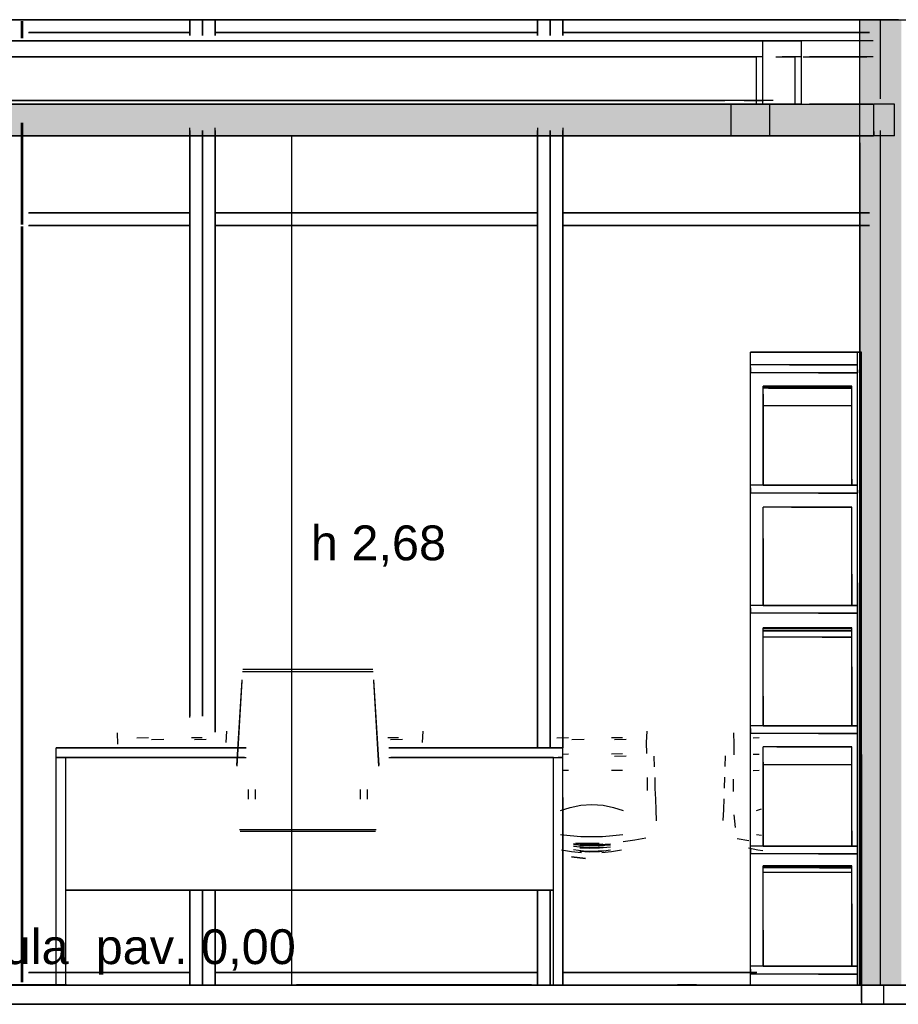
# Model space of a CAD drawing. Header units: millimetres. Extents: x -8253 to 34045, y -61360 to 6071.
# Tile 58 of 67: x 2851 to 5626, y -10060 to -6950. Entities that reach past the tile are written whole.
import ezdxf
from ezdxf.enums import TextEntityAlignment as Align

# ---------------------------------------------------------------- set-up
doc = ezdxf.new("R2010")
doc.units = ezdxf.units.MM
for name, color, linetype in [('S-QUOTE', 40, 'Continuous'), ('S-TAGLIO-ARR', 9, 'Continuous'), ('S-TAGLIO-CS', 9, 'Continuous'), ('S-TAGLIO-MURO', 7, 'Continuous'), ('S-TAGLIO-PAV', 33, 'Continuous'), ('S-TESTI', 7, 'Continuous'), ('S-VISTA', 8, 'Continuous'), ('S-VISTA-ARREDI', 9, 'Continuous')]:
    doc.layers.add(name, color=color, linetype=linetype)
doc.styles.add('VISIO', font='arial.ttf')

msp = doc.modelspace()

# ---------------------------------------------------------------- hatches: boundary and pattern name
at = {"layer": 'S-TAGLIO-CS'}
msp.add_hatch(color=9, dxfattribs=at).paths.add_polyline_path([(5548, -7316), (5272, -7316), (2886, -7316), (916, -7316), (682, -7316), (444, -7316), (420, -7316), (420, -7220), (420, -7216), (444, -7216), (682, -7216), (1968, -7216), (2226, -7216), (5272, -7216), (5548, -7216), (5548, -7304), (5548, -7316)])
at = {"layer": 'S-TAGLIO-MURO'}
msp.add_hatch(color=7, dxfattribs=at).paths.add_polyline_path([(5522, -10000), (5504, -10000), (5504, -7338), (5504, -6950), (5522, -6950), (5636, -6950), (5636, -9604), (5636, -10000), (5522, -10000)])
at = {"layer": 'S-TAGLIO-PAV'}
for points in [[(3724, -10000), (2540, -10000), (2524, -10000), (2524, -9998), (3000, -9998), (3724, -9998), (3724, -10000)], [(4926, -10000), (3726, -10000), (3726, -9998), (4468, -9998), (4926, -9998), (4926, -10000)], [(5510, -10000), (5140, -10000), (5042, -10000), (5008, -10000), (4928, -10000), (4928, -9998), (4988, -9998), (5510, -9998), (5510, -10000)]]:
    msp.add_hatch(color=33, dxfattribs=at).paths.add_polyline_path(points)

# ---------------------------------------------------------------- linework, layer by layer
at = {"layer": 'S-QUOTE'}
msp.add_line((3710.9, -9998), (3710.9, -7317), dxfattribs=at)
at = {"layer": 'S-TAGLIO-ARR'}
for p, q in [((5502.4, -8000), (5498, -8000)), ((5498, -8729.2), (5498, -8000)), ((5502.4, -8000), (5510, -8000)), ((5510, -9270.8), (5510, -8000)), ((5283.2, -8040), (5160, -8040)), ((5160, -8049.1), (5160, -8040)), ((5160, -8049.1), (5160, -8065)), ((5283.2, -8040), (5498, -8040)), ((5498, -8055.9), (5498, -8040)), ((5374.8, -8065), (5160, -8065)), ((5374.8, -8065), (5498, -8065)), ((5498, -8055.9), (5498, -8065)), ((5216.9, -8114), (5200, -8114)), ((5200, -8132.5), (5200, -8114)), ((5216.9, -8114), (5480, -8114)), ((5480, -8401.5), (5480, -8114)), ((5200, -8132.5), (5200, -8420)), ((5283.2, -8420), (5160, -8420)), ((5160, -8429.1), (5160, -8420)), ((5463.1, -8420), (5200, -8420)), ((5283.2, -8420), (5498, -8420)), ((5463.1, -8420), (5480, -8420)), ((5480, -8401.5), (5480, -8420)), ((5498, -8435.9), (5498, -8420)), ((5160, -8429.1), (5160, -8445)), ((5374.8, -8445), (5160, -8445)), ((5374.8, -8445), (5498, -8445)), ((5498, -8435.9), (5498, -8445)), ((5289, -8490), (5200, -8490)), ((5200, -8588.6), (5200, -8490)), ((5289, -8490), (5480, -8490)), ((5480, -8701.4), (5480, -8490)), ((5200, -8588.6), (5200, -8800)), ((5480, -8701.4), (5480, -8800)), ((5498, -8729.2), (5498, -10000)), ((5283.2, -8800), (5160, -8800)), ((5160, -8809.1), (5160, -8800)), ((5391, -8800), (5200, -8800)), ((5283.2, -8800), (5498, -8800)), ((5391, -8800), (5480, -8800)), ((5498, -8815.9), (5498, -8800)), ((5160, -8809.1), (5160, -8825)), ((5374.8, -8825), (5160, -8825)), ((5374.8, -8825), (5498, -8825)), ((5498, -8815.9), (5498, -8825)), ((5386.4, -8900), (5200, -8900)), ((5200, -9086.4), (5200, -8900)), ((5386.4, -8900), (5480, -8900)), ((5480, -8993.6), (5480, -8900)), ((5480, -8993.6), (5480, -9180)), ((5200, -9086.4), (5200, -9180)), ((5283.2, -9180), (5160, -9180)), ((5160, -9189.1), (5160, -9180)), ((5160, -9189.1), (5160, -9205)), ((5374.8, -9205), (5160, -9205)), ((5293.6, -9180), (5200, -9180)), ((5283.2, -9180), (5498, -9180)), ((5293.6, -9180), (5480, -9180)), ((5374.8, -9205), (5498, -9205)), ((5498, -9195.9), (5498, -9180)), ((5498, -9195.9), (5498, -9205)), ((5243.2, -9247), (5200, -9247)), ((5200, -9295.3), (5200, -9247)), ((5243.2, -9247), (5480, -9247)), ((5480, -9511.7), (5480, -9247)), ((5200, -9295.3), (5200, -9560)), ((5510, -9270.8), (5510, -10000)), ((5480, -9511.7), (5480, -9560)), ((5283.2, -9560), (5160, -9560)), ((5160, -9569.1), (5160, -9560)), ((5160, -9569.1), (5160, -9585)), ((5436.8, -9560), (5200, -9560)), ((5283.2, -9560), (5498, -9560)), ((5436.8, -9560), (5480, -9560)), ((5498, -9575.9), (5498, -9560)), ((5498, -9575.9), (5498, -9585)), ((5374.8, -9585), (5160, -9585)), ((5374.8, -9585), (5498, -9585)), ((5377.3, -9629), (5200, -9629)), ((5200, -9825.9), (5200, -9629)), ((5377.3, -9629), (5480, -9629)), ((5480, -9743.1), (5480, -9629)), ((5480, -9743.1), (5480, -9940)), ((5200, -9825.9), (5200, -9940)), ((5283.2, -9940), (5160, -9940)), ((5160, -9949.1), (5160, -9940)), ((5160, -9949.1), (5160, -9965)), ((5302.7, -9940), (5200, -9940)), ((5283.2, -9940), (5498, -9940)), ((5302.7, -9940), (5480, -9940)), ((5498, -9955.9), (5498, -9940)), ((5374.8, -9965), (5160, -9965)), ((5374.8, -9965), (5498, -9965)), ((5498, -9955.9), (5498, -9965)), ((5505.6, -10000), (5498, -10000)), ((5505.6, -10000), (5510, -10000))]:
    msp.add_line(p, q, dxfattribs=at)
at = {"layer": 'S-TAGLIO-CS'}
for p, q in [((5272.4, -7217), (2225.5, -7217)), ((5272.4, -7217), (5549, -7217)), ((5549, -7303.6), (5549, -7217)), ((5549, -7303.6), (5549, -7317)), ((2885.3, -7317), (916.6, -7317)), ((5272.4, -7317), (2885.3, -7317)), ((5549, -7317), (5272.4, -7317))]:
    msp.add_line(p, q, dxfattribs=at)
at = {"layer": 'S-TAGLIO-MURO'}
for p, q in [((5505, -6950), (5521.9, -6950)), ((5505, -7338.5), (5505, -6950)), ((5521.9, -6950), (5635, -6950)), ((5505, -7338.5), (5505, -10000)), ((5521.9, -10000), (5505, -10000)), ((5521.9, -10000), (5635, -10000))]:
    msp.add_line(p, q, dxfattribs=at)
at = {"layer": 'S-TAGLIO-PAV'}
for p, q in [((2999.4, -9998), (2523, -9998)), ((5007.9, -10000), (2539.8, -10000)), ((2999.4, -9998), (3723, -9998)), ((3723, -9999.2), (3723, -9998)), ((3723, -9999.2), (3723, -10000)), ((3723, -10000), (3724.8, -10000)), ((3724.9, -10000), (3726, -10000)), ((4468.1, -9998), (3726, -9998)), ((3726, -9999.2), (3726, -9998)), ((3726, -9999.2), (3726, -10000)), ((4468.1, -9998), (4926, -9998)), ((4926, -9998.8), (4926, -9998)), ((4926, -9998.8), (4926, -10000)), ((4928.1, -10000), (4926, -10000)), ((4928.1, -10000), (4929, -10000)), ((4988.9, -9998), (4929, -9998)), ((4929, -9998.2), (4929, -10000)), ((4988.9, -9998), (5510, -9998)), ((5041.6, -10000), (5007.9, -10000)), ((5141, -10000), (5041.6, -10000)), ((5141, -10000), (5510, -10000)), ((5510, -9999.8), (5510, -9998)), ((5510, -10052.4), (5510, -10000)), ((4931.2, -10060), (1274.6, -10060)), ((5007.9, -10060), (4931.2, -10060)), ((5041.6, -10060), (5007.9, -10060)), ((5141, -10060), (5041.6, -10060)), ((5510, -10060), (5141, -10060)), ((5510, -10052.4), (5510, -10060))]:
    msp.add_line(p, q, dxfattribs=at)
at = {"layer": 'S-VISTA'}
for p, q in [((2370, -6950), (3389, -6950)), ((3390, -6950), (2371, -6950)), ((2857, -7008.5), (2857, -6955)), ((2857, -7008.5), (2857, -6955)), ((2857, -7008.5), (2857, -6955)), ((2857, -7008.5), (2857, -6955)), ((2861, -7008.5), (2861, -6955)), ((2861, -7008.5), (2861, -6955)), ((2861, -7008.5), (2861, -6955)), ((2861, -7008.5), (2861, -6955)), ((3389, -6950), (3429, -6950)), ((3389, -7000), (3389, -6950)), ((3389, -6990), (3389, -6950)), ((3430, -6950), (3390, -6950)), ((3390, -7000), (3390, -6950)), ((3390, -6990), (3390, -6950)), ((3429, -7000), (3429, -6950)), ((3429, -6950), (3469, -6950)), ((3429, -7000), (3429, -6950)), ((3430, -7000), (3430, -6950)), ((3470, -6950), (3430, -6950)), ((3430, -7000), (3430, -6950)), ((3469, -7000), (3469, -6950)), ((3469, -6950), (4487, -6950)), ((3469, -6990), (3469, -6950)), ((3470, -7000), (3470, -6950)), ((4488, -6950), (3470, -6950)), ((3470, -6990), (3470, -6950)), ((4487, -6950), (4527, -6950)), ((4487, -7000), (4487, -6950)), ((4487, -6990), (4487, -6950)), ((4528, -6950), (4488, -6950)), ((4488, -7000), (4488, -6950)), ((4488, -6990), (4488, -6950)), ((4527, -7000), (4527, -6950)), ((4527, -6950), (4567, -6950)), ((4527, -7000), (4527, -6950)), ((4528, -7000), (4528, -6950)), ((4568, -6950), (4528, -6950)), ((4528, -7000), (4528, -6950)), ((4567, -7000), (4567, -6950)), ((4567, -6950), (5586, -6950)), ((4567, -6990), (4567, -6950)), ((4568, -7000), (4568, -6950)), ((5587, -6950), (4568, -6950)), ((4568, -6990), (4568, -6950)), ((5505, -6950), (5570, -6950)), ((5505, -10000), (5505, -6950)), ((5570, -6950), (6255, -6950)), ((5570, -7200), (5570, -6950)), ((5586, -6950), (5626, -6950)), ((5627, -6950), (5587, -6950)), ((2879.5, -6990), (3389, -6990)), ((3389, -6990), (2880, -6990)), ((2880, -6990), (3389, -6990)), ((3390, -6990), (2880.5, -6990)), ((3469, -6990), (4487, -6990)), ((4488, -6990), (3469, -6990)), ((3469, -6990), (4488, -6990)), ((4488, -6990), (3470, -6990)), ((4567, -6990), (5535, -6990)), ((5536, -6990), (4568, -6990)), ((5535.1, -6990), (4568, -6990)), ((4568, -6990), (5535.1, -6990)), ((5199, -7017), (1115, -7017)), ((1921, -7017), (3249, -7017)), ((5547.3, -7017), (2885.7, -7017)), ((2892.5, -7017), (5321, -7017)), ((3257, -7017), (2899.5, -7017)), ((5321, -7017), (5199, -7017)), ((5199, -7067), (5199, -7017)), ((5321, -7067), (5321, -7017)), ((5321, -7067), (5321, -7017)), ((5199, -7067), (1115, -7067)), ((5199, -7067), (1115, -7067)), ((1135, -7067), (5179, -7067)), ((5179, -7217), (5179, -7067)), ((5199, -7217), (5199, -7067)), ((5240, -7067), (5301, -7067)), ((5321, -7067), (5260, -7067)), ((5321, -7067), (5260, -7067)), ((5301, -7217), (5301, -7067)), ((5301, -7217), (5301, -7067)), ((5321, -7217), (5321, -7067)), ((5321, -7217), (5321, -7067)), ((5326.4, -7067), (5527.3, -7067)), ((5547.3, -7067), (5346.4, -7067)), ((5547.3, -7067), (5346.4, -7067)), ((5109, -7205), (1205, -7205)), ((1235, -7205), (5079, -7205)), ((5231, -7205), (5109, -7205)), ((5140, -7205), (5201, -7205)), ((5199, -7217), (1115, -7217)), ((1135, -7217), (5179, -7217)), ((5109, -7217), (1205, -7217)), ((1215, -7217), (5099, -7217)), ((1235, -7217), (5079, -7217)), ((5099, -7317), (5099, -7217)), ((5231, -7217), (5109, -7217)), ((5140, -7217), (5201, -7217)), ((5160, -7217), (5221, -7217)), ((5179, -7217), (5301, -7217)), ((5321, -7217), (5199, -7217)), ((5221, -7317), (5221, -7217)), ((5221, -7317), (5221, -7217)), ((5301, -7217), (5250.8, -7217)), ((5267.6, -7217), (5519.7, -7217)), ((5270.4, -7217), (5321, -7217)), ((5326.4, -7217), (5527.3, -7217)), ((5547.3, -7217), (5346.4, -7217)), ((5518.9, -7217), (5366.8, -7217)), ((5614, -7217), (5549, -7217)), ((5549, -7317), (5549, -7217)), ((5614, -7317), (5614, -7217)), ((2857, -7597), (2857, -7276)), ((2857, -7597), (2857, -7276)), ((2857, -7597), (2857, -7276)), ((2857, -7597), (2857, -7276)), ((2861, -7597), (2861, -7276)), ((2861, -7597), (2861, -7276)), ((2861, -7597), (2861, -7276)), ((2861, -7597), (2861, -7276)), ((3389, -9154.6), (3389, -7292)), ((3389, -9154.6), (3389, -7292)), ((3389, -9150), (3389, -7300)), ((3390, -9150), (3390, -7300)), ((3429, -9150), (3429, -7300)), ((3429, -9150), (3429, -7300)), ((3430, -9150), (3430, -7300)), ((3430, -9150), (3430, -7300)), ((3469, -9154.6), (3469, -7292)), ((3469, -9154.6), (3469, -7292)), ((3469, -9200), (3469, -7300)), ((3470, -9200), (3470, -7300)), ((4487, -9250), (4487, -7300)), ((4488, -9204.9), (4488, -7292)), ((4488, -9204.9), (4488, -7292)), ((4488, -9250), (4488, -7300)), ((4527, -9250), (4527, -7300)), ((4527, -9250), (4527, -7300)), ((4528, -9250), (4528, -7300)), ((4528, -9250), (4528, -7300)), ((4567, -9250), (4567, -7300)), ((4568, -9204.9), (4568, -7292)), ((4568, -9204.9), (4568, -7292)), ((4568, -9250), (4568, -7300)), ((5570, -10000), (5570, -7300)), ((1215, -7317), (5099, -7317)), ((3349, -7317), (1821, -7317)), ((2273, -7317), (2901, -7317)), ((2905, -7317), (2852.7, -7317)), ((5221, -7317), (2868.5, -7317)), ((2934, -7317), (2875.8, -7317)), ((5518.9, -7317), (2882.1, -7317)), ((2887.7, -7317), (5547.8, -7317)), ((2897.3, -7317), (5519.7, -7317)), ((2898.6, -7317), (3357, -7317)), ((3205, -7317), (2934, -7317)), ((5099, -7317), (5221, -7317)), ((5614, -7317), (5549, -7317)), ((2879.5, -7560), (3389, -7560)), ((3390, -7560), (2880.5, -7560)), ((3389, -7600), (3389, -7560)), ((3390, -7600), (3390, -7560)), ((3469, -7560), (4487, -7560)), ((3469, -7600), (3469, -7560)), ((4488, -7560), (3470, -7560)), ((3470, -7600), (3470, -7560)), ((4487, -7600), (4487, -7560)), ((4488, -7600), (4488, -7560)), ((4567, -7560), (5535, -7560)), ((4567, -7600), (4567, -7560)), ((5536, -7560), (4568, -7560)), ((4568, -7600), (4568, -7560)), ((2857, -9990), (2857, -7603)), ((2857, -9990), (2857, -7603)), ((2857, -9990), (2857, -7603)), ((2857, -9990), (2857, -7603)), ((2861, -9990), (2861, -7603)), ((2861, -9990), (2861, -7603)), ((2861, -9990), (2861, -7603)), ((2861, -9990), (2861, -7603)), ((2879.5, -7600), (3389, -7600)), ((3390, -7600), (2880.5, -7600)), ((3469, -7600), (4487, -7600)), ((4488, -7600), (3470, -7600)), ((4567, -7600), (5535, -7600)), ((5536, -7600), (4568, -7600)), ((4568, -9506.9), (4568, -9406.3)), ((4568, -9506.9), (4568, -9406.3)), ((4567, -10000), (4567, -9450)), ((4568, -10000), (4568, -9450)), ((4568, -9960), (4568, -9607.6)), ((4568, -9960), (4568, -9607.6)), ((3389, -10000), (3389, -9700)), ((3390, -10000), (3390, -9700)), ((3429, -10000), (3429, -9700)), ((3429, -10000), (3429, -9700)), ((3430, -10000), (3430, -9700)), ((3430, -10000), (3430, -9700)), ((3469, -10000), (3469, -9700)), ((3470, -10000), (3470, -9700)), ((4487, -10000), (4487, -9700)), ((4488, -10000), (4488, -9700)), ((4527, -10000), (4527, -9700)), ((4527, -10000), (4527, -9700)), ((4528, -10000), (4528, -9700)), ((4528, -10000), (4528, -9700)), ((3389, -9960), (3389, -9708.3)), ((3389, -9960), (3389, -9708.3)), ((3469, -9960), (3469, -9708.3)), ((3469, -9960), (3469, -9708.3)), ((4488, -9960), (4488, -9708.3)), ((4488, -9960), (4488, -9708.3)), ((2879.5, -9960), (3389, -9960)), ((3389, -9960), (2880, -9960)), ((2880, -9960), (3389, -9960)), ((3390, -9960), (2880.5, -9960)), ((3389, -10000), (3389, -9960)), ((3390, -10000), (3390, -9960)), ((3469, -9960), (4487, -9960)), ((3469, -10000), (3469, -9960)), ((4488, -9960), (3469, -9960)), ((3469, -9960), (4488, -9960)), ((4488, -9960), (3470, -9960)), ((3470, -10000), (3470, -9960)), ((4487, -10000), (4487, -9960)), ((4488, -10000), (4488, -9960)), ((4567, -9960), (5178.4, -9960)), ((4567, -10000), (4567, -9960)), ((5179.4, -9960), (4568, -9960)), ((4568, -10000), (4568, -9960)), ((5178.8, -9960), (4568, -9960)), ((4568, -9960), (5178.8, -9960)), ((2523, -9998), (3723, -9998)), ((2523, -9998), (3723, -9998)), ((2523, -9998), (3723, -9998)), ((2523, -9998), (3723, -9998)), ((2523, -10000), (3723, -10000)), ((2523, -10000), (3723, -10000)), ((2523, -10000), (3723, -10000)), ((2523, -10000), (3723, -10000)), ((2873, -9998), (3723, -9998)), ((2873, -9998), (3723, -9998)), ((2873, -9998), (3723, -9998)), ((2873, -9998), (3723, -9998)), ((2873, -9998), (3723, -9998)), ((2873, -9998), (3723, -9998)), ((2873, -9998), (3723, -9998)), ((2873, -9998), (3723, -9998)), ((2873, -10000), (3723, -10000)), ((2873, -10000), (3723, -10000)), ((2873, -10000), (3723, -10000)), ((2873, -10000), (3723, -10000)), ((2873, -10000), (3723, -10000)), ((2873, -10000), (3723, -10000)), ((2873, -10000), (3723, -10000)), ((2873, -10000), (3723, -10000)), ((2879.5, -10000), (3389, -10000)), ((3390, -10000), (2880.5, -10000)), ((3389, -10000), (3429, -10000)), ((3430, -10000), (3390, -10000)), ((3429, -10000), (3469, -10000)), ((3470, -10000), (3430, -10000)), ((3469, -10000), (4487, -10000)), ((4488, -10000), (3470, -10000)), ((3726, -9998), (4926, -9998)), ((3726, -9998), (4926, -9998)), ((3726, -9998), (4926, -9998)), ((3726, -9998), (4926, -9998)), ((3726, -9998), (4926, -9998)), ((3726, -9998), (4926, -9998)), ((3726, -9998), (4926, -9998)), ((3726, -9998), (4926, -9998)), ((3726, -9998), (4926, -9998)), ((3726, -9998), (4926, -9998)), ((3726, -9998), (4926, -9998)), ((3726, -9998), (4926, -9998)), ((3726, -10000), (4926, -10000)), ((3726, -10000), (4926, -10000)), ((3726, -10000), (4926, -10000)), ((3726, -10000), (4926, -10000)), ((3726, -10000), (4926, -10000)), ((3726, -10000), (4926, -10000)), ((3726, -10000), (4926, -10000)), ((3726, -10000), (4926, -10000)), ((3726, -10000), (4926, -10000)), ((3726, -10000), (4926, -10000)), ((3726, -10000), (4926, -10000)), ((3726, -10000), (4926, -10000)), ((4487, -10000), (4527, -10000)), ((4528, -10000), (4488, -10000)), ((4527, -10000), (4567, -10000)), ((4568, -10000), (4528, -10000)), ((4567, -10000), (5535, -10000)), ((5536, -10000), (4568, -10000)), ((4929, -9998), (5529, -9998)), ((4929, -9998), (5529, -9998)), ((4929, -9998), (5529, -9998)), ((4929, -9998), (5529, -9998)), ((4929, -9998), (5529, -9998)), ((4929, -9998), (5510, -9998)), ((4929, -9998), (5529, -9998)), ((4929, -9998), (5510, -9998)), ((4929, -9998), (5510, -9998)), ((4929, -9998), (5510, -9998)), ((4929, -10000), (5529, -10000)), ((4929, -10000), (5529, -10000)), ((4929, -10000), (5529, -10000)), ((4929, -10000), (5529, -10000)), ((4929, -10000), (5529, -10000)), ((4929, -10000), (5529, -10000)), ((4929, -10000), (5510, -10000)), ((4929, -10000), (5510, -10000)), ((4929, -10000), (5510, -10000)), ((4929, -10000), (5510, -10000)), ((5505, -10000), (5570, -10000)), ((5510, -9998), (5580, -9998)), ((5580, -10000), (5510, -10000)), ((5510, -10000), (5510, -10060)), ((5510, -10000), (5580, -10000)), ((5570, -10000), (6255, -10000)), ((5580, -9998), (6129, -9998)), ((6245, -10000), (5580, -10000)), ((5580, -10000), (5580, -10060)), ((5580, -10000), (6129, -10000)), ((400, -10060), (6245, -10060)), ((5580, -10060), (5510, -10060)), ((6245, -10060), (5580, -10060))]:
    msp.add_line(p, q, dxfattribs=at)
at = {"layer": 'S-VISTA-ARREDI'}
for p, q in [((5510, -8000), (5160, -8000)), ((5160, -8000), (5510, -8000)), ((5160, -10000), (5160, -8000)), ((5160, -10000), (5160, -8000)), ((5498, -10000), (5498, -8000)), ((5510, -10000), (5510, -8000)), ((5510, -10000), (5510, -8000)), ((5510, -10000), (5510, -8000)), ((5498, -8040), (5160, -8040)), ((5498, -8065), (5160, -8065)), ((5480, -8108), (5200, -8108)), ((5200, -8108), (5480, -8108)), ((5200, -8420), (5200, -8108)), ((5200, -8420), (5200, -8108)), ((5480, -8113), (5200, -8113)), ((5200, -8113), (5480, -8113)), ((5200, -8420), (5200, -8113)), ((5200, -8420), (5200, -8113)), ((5480, -8114), (5200, -8114)), ((5200, -8420), (5200, -8114)), ((5480, -8420), (5480, -8108)), ((5480, -8420), (5480, -8108)), ((5480, -8420), (5480, -8113)), ((5480, -8420), (5480, -8113)), ((5480, -8420), (5480, -8114)), ((5200, -8420), (5200, -8126)), ((5200, -8420), (5200, -8126)), ((5200, -8420), (5200, -8143)), ((5200, -8420), (5200, -8143)), ((5480, -8420), (5480, -8126)), ((5480, -8420), (5480, -8126)), ((5480, -8420), (5480, -8143)), ((5480, -8420), (5480, -8143)), ((5200, -8420), (5200, -8155)), ((5200, -8420), (5200, -8155)), ((5200, -8420), (5200, -8161)), ((5200, -8420), (5200, -8161)), ((5200, -8420), (5200, -8167)), ((5200, -8420), (5200, -8167)), ((5200, -8169), (5480, -8169)), ((5200, -8420), (5200, -8169)), ((5200, -8420), (5200, -8169)), ((5480, -8420), (5480, -8155)), ((5480, -8420), (5480, -8155)), ((5480, -8420), (5480, -8161)), ((5480, -8420), (5480, -8161)), ((5480, -8420), (5480, -8167)), ((5480, -8420), (5480, -8167)), ((5480, -8420), (5480, -8169)), ((5480, -8420), (5480, -8169)), ((5498, -8420), (5160, -8420)), ((5480, -8420), (5200, -8420)), ((5480, -8420), (5200, -8420)), ((5200, -8420), (5480, -8420)), ((5480, -8420), (5200, -8420)), ((5200, -8420), (5480, -8420)), ((5480, -8420), (5200, -8420)), ((5200, -8420), (5480, -8420)), ((5480, -8420), (5200, -8420)), ((5200, -8420), (5480, -8420)), ((5480, -8420), (5200, -8420)), ((5200, -8420), (5480, -8420)), ((5480, -8420), (5200, -8420)), ((5200, -8420), (5480, -8420)), ((5480, -8420), (5200, -8420)), ((5200, -8420), (5480, -8420)), ((5480, -8420), (5200, -8420)), ((5200, -8420), (5480, -8420)), ((5375, -8420), (5255, -8420)), ((5255, -8420), (5375, -8420)), ((5375, -8420), (5255, -8420)), ((5255, -8420), (5375, -8420)), ((5255, -8420), (5375, -8420)), ((5498, -8445), (5160, -8445)), ((5480, -8490), (5200, -8490)), ((5200, -8800), (5200, -8490)), ((5480, -8800), (5480, -8490)), ((5200, -8800), (5200, -8502)), ((5200, -8800), (5200, -8502)), ((5200, -8800), (5200, -8506)), ((5200, -8800), (5200, -8506)), ((5480, -8800), (5480, -8502)), ((5480, -8800), (5480, -8502)), ((5480, -8800), (5480, -8506)), ((5480, -8800), (5480, -8506)), ((5200, -8800), (5200, -8535)), ((5200, -8800), (5200, -8535)), ((5200, -8800), (5200, -8539)), ((5200, -8800), (5200, -8539)), ((5480, -8800), (5480, -8535)), ((5480, -8800), (5480, -8535)), ((5480, -8800), (5480, -8539)), ((5480, -8800), (5480, -8539)), ((5200, -8800), (5200, -8568)), ((5200, -8800), (5200, -8568)), ((5200, -8800), (5200, -8570)), ((5200, -8800), (5200, -8570)), ((5480, -8800), (5480, -8568)), ((5480, -8800), (5480, -8568)), ((5480, -8800), (5480, -8570)), ((5480, -8800), (5480, -8570)), ((5498, -8800), (5160, -8800)), ((5480, -8800), (5200, -8800)), ((5480, -8800), (5200, -8800)), ((5200, -8800), (5480, -8800)), ((5480, -8800), (5200, -8800)), ((5200, -8800), (5480, -8800)), ((5480, -8800), (5200, -8800)), ((5200, -8800), (5480, -8800)), ((5480, -8800), (5200, -8800)), ((5200, -8800), (5480, -8800)), ((5480, -8800), (5200, -8800)), ((5200, -8800), (5480, -8800)), ((5480, -8800), (5200, -8800)), ((5200, -8800), (5480, -8800)), ((5375, -8800), (5255, -8800)), ((5255, -8800), (5375, -8800)), ((5375, -8800), (5255, -8800)), ((5255, -8800), (5375, -8800)), ((5498, -8825), (5160, -8825)), ((5480, -8871), (5200, -8871)), ((5200, -8871), (5480, -8871)), ((5200, -9180), (5200, -8871)), ((5200, -9180), (5200, -8871)), ((5480, -8873), (5200, -8873)), ((5200, -8873), (5480, -8873)), ((5200, -9180), (5200, -8873)), ((5200, -9180), (5200, -8873)), ((5480, -8880), (5200, -8880)), ((5200, -8880), (5480, -8880)), ((5200, -9180), (5200, -8880)), ((5200, -9180), (5200, -8880)), ((5480, -9180), (5480, -8871)), ((5480, -9180), (5480, -8871)), ((5480, -9180), (5480, -8873)), ((5480, -9180), (5480, -8873)), ((5480, -9180), (5480, -8880)), ((5480, -9180), (5480, -8880)), ((5200, -9180), (5200, -8895)), ((5200, -9180), (5200, -8895)), ((5200, -9180), (5200, -8897)), ((5200, -9180), (5200, -8897)), ((5480, -8900), (5200, -8900)), ((5200, -9180), (5200, -8900)), ((5200, -9180), (5200, -8900)), ((5200, -9180), (5200, -8900)), ((5200, -9180), (5200, -8906)), ((5200, -9180), (5200, -8906)), ((5200, -9180), (5200, -8915)), ((5200, -9180), (5200, -8915)), ((5480, -9180), (5480, -8895)), ((5480, -9180), (5480, -8895)), ((5480, -9180), (5480, -8897)), ((5480, -9180), (5480, -8897)), ((5480, -9180), (5480, -8900)), ((5480, -9180), (5480, -8900)), ((5480, -9180), (5480, -8900)), ((5480, -9180), (5480, -8906)), ((5480, -9180), (5480, -8906)), ((5480, -9180), (5480, -8915)), ((5480, -9180), (5480, -8915)), ((5200, -9180), (5200, -8939)), ((5200, -9180), (5200, -8939)), ((5200, -9180), (5200, -8950)), ((5200, -9180), (5200, -8950)), ((5200, -9180), (5200, -8950)), ((5200, -9180), (5200, -8950)), ((5480, -9180), (5480, -8939)), ((5480, -9180), (5480, -8939)), ((5480, -9180), (5480, -8950)), ((5480, -9180), (5480, -8950)), ((5480, -9180), (5480, -8950)), ((5480, -9180), (5480, -8950)), ((3555, -9009), (3968, -9009)), ((3556, -9001), (3967, -9001)), ((3537, -9305), (3554, -9035)), ((3553, -9038), (3537, -9308)), ((3969, -9035), (3986, -9305)), ((3986, -9308), (3970, -9038)), ((3159, -9203), (3160, -9238)), ((3159, -9203), (3160, -9238)), ((3159, -9203), (3160, -9238)), ((3159, -9203), (3160, -9238)), ((3159, -9203), (3160, -9238)), ((3504, -9233), (3506, -9197)), ((3504, -9233), (3506, -9197)), ((3504, -9233), (3506, -9197)), ((3504, -9233), (3506, -9197)), ((3504, -9233), (3506, -9197)), ((4124, -9233), (4126, -9197)), ((4125, -9215), (4126, -9197)), ((4125, -9215), (4126, -9197)), ((4125, -9215), (4126, -9197)), ((4125, -9215), (4126, -9197)), ((4486, -9203), (4487, -9238)), ((4486, -9203), (4487, -9238)), ((4486, -9203), (4487, -9238)), ((4486, -9203), (4487, -9238)), ((4486, -9203), (4487, -9238)), ((4831, -9233), (4833, -9197)), ((4831, -9233), (4833, -9197)), ((4831, -9233), (4833, -9197)), ((4831, -9233), (4833, -9197)), ((4831, -9233), (4833, -9197)), ((5106, -9203), (5107, -9238)), ((5106, -9203), (5107, -9238)), ((5106, -9203), (5107, -9238)), ((5106, -9203), (5107, -9238)), ((5106, -9203), (5107, -9238)), ((5498, -9180), (5160, -9180)), ((5498, -9205), (5160, -9205)), ((5480, -9180), (5200, -9180)), ((5480, -9180), (5200, -9180)), ((5200, -9180), (5480, -9180)), ((5480, -9180), (5200, -9180)), ((5200, -9180), (5480, -9180)), ((5480, -9180), (5200, -9180)), ((5200, -9180), (5480, -9180)), ((5480, -9180), (5200, -9180)), ((5200, -9180), (5480, -9180)), ((5480, -9180), (5200, -9180)), ((5200, -9180), (5480, -9180)), ((5480, -9180), (5200, -9180)), ((5200, -9180), (5480, -9180)), ((5480, -9180), (5200, -9180)), ((5200, -9180), (5480, -9180)), ((5480, -9180), (5200, -9180)), ((5200, -9180), (5480, -9180)), ((5480, -9180), (5200, -9180)), ((5200, -9180), (5480, -9180)), ((5480, -9180), (5200, -9180)), ((5200, -9180), (5480, -9180)), ((5480, -9180), (5200, -9180)), ((5200, -9180), (5480, -9180)), ((5375, -9180), (5255, -9180)), ((5255, -9180), (5375, -9180)), ((5255, -9180), (5375, -9180)), ((3221, -9218), (3258, -9217)), ((3307, -9224), (3268, -9225)), ((3394, -9217), (3428, -9217)), ((3440, -9224), (3403, -9225)), ((4014, -9217), (4048, -9217)), ((4060, -9224), (4023, -9225)), ((4548, -9218), (4585, -9217)), ((4548, -9218), (4585, -9217)), ((4548, -9218), (4585, -9217)), ((4548, -9218), (4585, -9217)), ((4548, -9218), (4585, -9217)), ((4634, -9224), (4595, -9225)), ((4721, -9217), (4755, -9217)), ((4767, -9224), (4730, -9225)), ((4832, -9268), (4831, -9233)), ((5168, -9218), (5186.5, -9217.5)), ((2967, -9250), (3567, -9250)), ((3567, -9250), (2967, -9250)), ((2967, -9280), (2967, -9250)), ((2967, -9280), (2967, -9250)), ((4017, -9250), (4567, -9250)), ((4567, -9250), (4017, -9250)), ((4567, -9280), (4567, -9250)), ((4567, -9280), (4567, -9250)), ((5107, -9238), (5107, -9272)), ((5107, -9238), (5107, -9272)), ((5107, -9238), (5107, -9272)), ((5107, -9238), (5107, -9272)), ((5107, -9238), (5107, -9272)), ((5480, -9247), (5200, -9247)), ((5200, -9560), (5200, -9247)), ((5480, -9560), (5480, -9247)), ((2967, -9280), (3567, -9280)), ((2967, -9280), (2997, -9280)), ((2997, -9280), (2967, -9280)), ((2967, -10000), (2967, -9280)), ((2967, -10000), (2967, -9280)), ((2997, -10000), (2997, -9280)), ((2997, -10000), (2997, -9280)), ((2997, -9280), (3561.7, -9280)), ((3561.7, -9280), (2997, -9280)), ((2997, -9700), (2997, -9280)), ((2997, -9700), (2997, -9280)), ((4017, -9280), (4567, -9280)), ((4023.7, -9280), (4537, -9280)), ((4537, -9280), (4023.7, -9280)), ((4537, -9280), (4567, -9280)), ((4537, -10000), (4537, -9280)), ((4537, -9700), (4537, -9280)), ((4537, -9700), (4537, -9280)), ((4567, -9280), (4552, -9280)), ((4566.5, -9269.5), (4585, -9269)), ((4567, -10000), (4567, -9280)), ((4567, -10000), (4567, -9280)), ((4721, -9269), (4755, -9268)), ((4721, -9269), (4755, -9268)), ((4721, -9269), (4755, -9268)), ((4721, -9269), (4755, -9268)), ((4721, -9269), (4755, -9268)), ((4767, -9276), (4730, -9277)), ((4767, -9276), (4730, -9277)), ((4767, -9276), (4730, -9277)), ((4767, -9276), (4730, -9277)), ((4767, -9276), (4730, -9277)), ((4856, -9310), (4855, -9276)), ((4856, -9310), (4855, -9276)), ((4856, -9310), (4855, -9276)), ((4856, -9310), (4855, -9276)), ((4856, -9310), (4855, -9276)), ((5080, -9275), (5079, -9309)), ((5080, -9275), (5079, -9309)), ((5080, -9275), (5079, -9309)), ((5080, -9275), (5079, -9309)), ((5080, -9275), (5079, -9309)), ((5168, -9270), (5186.5, -9269.5)), ((5200, -9560), (5200, -9278)), ((5200, -9560), (5200, -9278)), ((5200, -9560), (5200, -9286)), ((5200, -9560), (5200, -9286)), ((5200, -9560), (5200, -9286)), ((5200, -9560), (5200, -9286)), ((5200, -9560), (5200, -9294)), ((5200, -9560), (5200, -9294)), ((5480, -9560), (5480, -9278)), ((5480, -9560), (5480, -9278)), ((5480, -9560), (5480, -9286)), ((5480, -9560), (5480, -9286)), ((5480, -9560), (5480, -9286)), ((5480, -9560), (5480, -9286)), ((5480, -9560), (5480, -9294)), ((5480, -9560), (5480, -9294)), ((4566.5, -9320.5), (4585, -9320)), ((4721, -9320), (4755, -9320)), ((4721, -9320), (4755, -9320)), ((4721, -9320), (4755, -9320)), ((4721, -9320), (4755, -9320)), ((4721, -9320), (4755, -9320)), ((5168, -9321), (5186.5, -9320.5)), ((5200, -9303), (5480, -9303)), ((5200, -9560), (5200, -9303)), ((5200, -9560), (5200, -9303)), ((5200, -9560), (5200, -9309)), ((5200, -9560), (5200, -9309)), ((5200, -9560), (5200, -9315)), ((5200, -9560), (5200, -9315)), ((5480, -9560), (5480, -9303)), ((5480, -9560), (5480, -9303)), ((5480, -9560), (5480, -9309)), ((5480, -9560), (5480, -9309)), ((5480, -9560), (5480, -9315)), ((5480, -9560), (5480, -9315)), ((4833, -9344), (4833, -9385)), ((4859, -9378), (4858, -9344)), ((4859, -9378), (4858, -9344)), ((4859, -9378), (4858, -9344)), ((4859, -9378), (4858, -9344)), ((4859, -9378), (4858, -9344)), ((5077, -9343), (5076, -9377)), ((5077, -9343), (5076, -9377)), ((5077, -9343), (5076, -9377)), ((5077, -9343), (5076, -9377)), ((5077, -9343), (5076, -9377)), ((5106, -9388), (5106, -9349)), ((5106, -9388), (5106, -9349)), ((5106, -9388), (5106, -9349)), ((5106, -9388), (5106, -9349)), ((5106, -9388), (5106, -9349)), ((3573, -9381), (3573, -9412)), ((3573, -9381), (3573, -9412)), ((3596, -9412), (3596, -9381)), ((3596, -9412), (3596, -9381)), ((3927, -9381), (3927, -9412)), ((3927, -9381), (3927, -9412)), ((3950, -9412), (3950, -9381)), ((3950, -9412), (3950, -9381)), ((4861, -9412), (4859, -9378)), ((4861, -9412), (4859, -9378)), ((4861, -9412), (4859, -9378)), ((4861, -9412), (4859, -9378)), ((4861, -9412), (4859, -9378)), ((4862, -9446), (4861, -9412)), ((4862, -9446), (4861, -9412)), ((4862, -9446), (4861, -9412)), ((4862, -9446), (4861, -9412)), ((4862, -9446), (4861, -9412)), ((5075, -9411), (5074, -9445)), ((5075, -9411), (5074, -9445)), ((5075, -9411), (5074, -9445)), ((5075, -9411), (5074, -9445)), ((5075, -9411), (5074, -9445)), ((4559, -9448), (4590, -9438)), ((4559, -9448), (4590, -9438)), ((4559, -9448), (4590, -9438)), ((4559, -9448), (4590, -9438)), ((4559, -9448), (4590, -9438)), ((4590, -9438), (4624, -9431)), ((4590, -9438), (4624, -9431)), ((4590, -9438), (4624, -9431)), ((4590, -9438), (4624, -9431)), ((4590, -9438), (4624, -9431)), ((4624, -9431), (4658, -9429)), ((4624, -9431), (4658, -9429)), ((4624, -9431), (4658, -9429)), ((4624, -9431), (4658, -9429)), ((4624, -9431), (4658, -9429)), ((4658, -9429), (4694, -9431)), ((4658, -9429), (4694, -9431)), ((4658, -9429), (4694, -9431)), ((4658, -9429), (4694, -9431)), ((4658, -9429), (4694, -9431)), ((4694, -9431), (4727, -9438)), ((4694, -9431), (4727, -9438)), ((4694, -9431), (4727, -9438)), ((4694, -9431), (4727, -9438)), ((4694, -9431), (4727, -9438)), ((4727, -9438), (4757, -9448)), ((4727, -9438), (4757, -9448)), ((4727, -9438), (4757, -9448)), ((4727, -9438), (4757, -9448)), ((4727, -9438), (4757, -9448)), ((4863, -9480), (4862, -9446)), ((4863, -9480), (4862, -9446)), ((4863, -9480), (4862, -9446)), ((4863, -9480), (4862, -9446)), ((4863, -9480), (4862, -9446)), ((5074, -9445), (5072, -9479)), ((5074, -9445), (5072, -9479)), ((5074, -9445), (5072, -9479)), ((5074, -9445), (5072, -9479)), ((5074, -9445), (5072, -9479)), ((5179, -9448), (5194.5, -9443)), ((5107, -9462), (5111, -9502)), ((5107, -9462), (5111, -9502)), ((5107, -9462), (5111, -9502)), ((5107, -9462), (5111, -9502)), ((5107, -9462), (5111, -9502)), ((3546, -9508), (3977, -9508)), ((3548, -9513), (3975, -9513)), ((4590, -9528), (4559, -9525)), ((4590, -9528), (4559, -9525)), ((4590, -9528), (4559, -9525)), ((4590, -9528), (4559, -9525)), ((4590, -9528), (4559, -9525)), ((4624, -9531), (4590, -9528)), ((4624, -9531), (4590, -9528)), ((4624, -9531), (4590, -9528)), ((4624, -9531), (4590, -9528)), ((4624, -9531), (4590, -9528)), ((4658, -9531), (4624, -9531)), ((4658, -9531), (4624, -9531)), ((4658, -9531), (4624, -9531)), ((4658, -9531), (4624, -9531)), ((4658, -9531), (4624, -9531)), ((4692, -9531), (4658, -9531)), ((4692, -9531), (4658, -9531)), ((4692, -9531), (4658, -9531)), ((4692, -9531), (4658, -9531)), ((4692, -9531), (4658, -9531)), ((4725, -9528), (4692, -9531)), ((4725, -9528), (4692, -9531)), ((4725, -9528), (4692, -9531)), ((4725, -9528), (4692, -9531)), ((4725, -9528), (4692, -9531)), ((4756, -9525), (4725, -9528)), ((4756, -9525), (4725, -9528)), ((4756, -9525), (4725, -9528)), ((4756, -9525), (4725, -9528)), ((4756, -9525), (4725, -9528)), ((4794, -9542), (4757, -9547)), ((4794, -9542), (4757, -9547)), ((4794, -9542), (4757, -9547)), ((4794, -9542), (4757, -9547)), ((4794, -9542), (4757, -9547)), ((4829, -9535), (4794, -9542)), ((4829, -9535), (4794, -9542)), ((4829, -9535), (4794, -9542)), ((4829, -9535), (4794, -9542)), ((4829, -9535), (4794, -9542)), ((5154, -9544), (5118, -9537)), ((5154, -9544), (5118, -9537)), ((5154, -9544), (5118, -9537)), ((5154, -9544), (5118, -9537)), ((5154, -9544), (5118, -9537)), ((5194.5, -9526.5), (5179, -9525)), ((4563, -9572), (4594, -9577)), ((4594, -9577), (4626, -9580)), ((4594, -9577), (4626, -9580)), ((4594, -9577), (4626, -9580)), ((4594, -9577), (4626, -9580)), ((4594, -9577), (4626, -9580)), ((4632, -9554), (4601, -9553)), ((4632, -9558), (4601, -9556)), ((4632, -9565), (4601, -9562)), ((4632, -9576), (4601, -9572)), ((4645, -9552), (4608, -9551)), ((4621, -9554), (4652, -9555)), ((4621, -9558), (4652, -9559)), ((4621, -9566), (4652, -9567)), ((4621, -9576), (4652, -9578)), ((4621, -9576), (4652, -9578)), ((4621, -9576), (4652, -9578)), ((4621, -9576), (4652, -9578)), ((4621, -9576), (4652, -9578)), ((4662, -9555), (4632, -9554)), ((4663, -9558), (4632, -9558)), ((4663, -9566), (4632, -9565)), ((4663, -9577), (4632, -9576)), ((4663, -9577), (4632, -9576)), ((4663, -9577), (4632, -9576)), ((4663, -9577), (4632, -9576)), ((4663, -9577), (4632, -9576)), ((4682, -9552), (4645, -9552)), ((4652, -9555), (4683, -9555)), ((4652, -9555), (4683, -9555)), ((4652, -9555), (4683, -9555)), ((4652, -9555), (4683, -9555)), ((4652, -9555), (4683, -9555)), ((4652, -9559), (4683, -9558)), ((4652, -9559), (4683, -9558)), ((4652, -9559), (4683, -9558)), ((4652, -9559), (4683, -9558)), ((4652, -9559), (4683, -9558)), ((4652, -9567), (4683, -9566)), ((4652, -9567), (4683, -9566)), ((4652, -9567), (4683, -9566)), ((4652, -9567), (4683, -9566)), ((4652, -9567), (4683, -9566)), ((4652, -9578), (4683, -9577)), ((4652, -9578), (4683, -9577)), ((4652, -9578), (4683, -9577)), ((4652, -9578), (4683, -9577)), ((4652, -9578), (4683, -9577)), ((4693, -9554), (4662, -9555)), ((4693, -9554), (4662, -9555)), ((4693, -9554), (4662, -9555)), ((4693, -9554), (4662, -9555)), ((4693, -9554), (4662, -9555)), ((4694, -9557), (4663, -9558)), ((4694, -9557), (4663, -9558)), ((4694, -9557), (4663, -9558)), ((4694, -9557), (4663, -9558)), ((4694, -9557), (4663, -9558)), ((4694, -9564), (4663, -9566)), ((4694, -9564), (4663, -9566)), ((4694, -9564), (4663, -9566)), ((4694, -9564), (4663, -9566)), ((4694, -9564), (4663, -9566)), ((4694, -9575), (4663, -9577)), ((4694, -9575), (4663, -9577)), ((4694, -9575), (4663, -9577)), ((4694, -9575), (4663, -9577)), ((4694, -9575), (4663, -9577)), ((4682, -9552), (4663.5, -9552)), ((4682, -9552), (4663.5, -9552)), ((4682, -9552), (4663.5, -9552)), ((4682, -9552), (4663.5, -9552)), ((4683, -9555), (4717, -9553)), ((4683, -9555), (4717, -9553)), ((4683, -9555), (4717, -9553)), ((4683, -9555), (4717, -9553)), ((4683, -9555), (4717, -9553)), ((4683, -9558), (4717, -9556)), ((4683, -9558), (4717, -9556)), ((4683, -9558), (4717, -9556)), ((4683, -9558), (4717, -9556)), ((4683, -9558), (4717, -9556)), ((4683, -9566), (4717, -9563)), ((4683, -9566), (4717, -9563)), ((4683, -9566), (4717, -9563)), ((4683, -9566), (4717, -9563)), ((4683, -9566), (4717, -9563)), ((4683, -9577), (4717, -9572)), ((4683, -9577), (4717, -9572)), ((4683, -9577), (4717, -9572)), ((4683, -9577), (4717, -9572)), ((4683, -9577), (4717, -9572)), ((4690, -9580), (4721, -9577)), ((4690, -9580), (4721, -9577)), ((4690, -9580), (4721, -9577)), ((4690, -9580), (4721, -9577)), ((4690, -9580), (4721, -9577)), ((4721, -9577), (4752, -9572)), ((4721, -9577), (4752, -9572)), ((4721, -9577), (4752, -9572)), ((4721, -9577), (4752, -9572)), ((4721, -9577), (4752, -9572)), ((5153, -9566), (5183, -9572)), ((5153, -9566), (5183, -9572)), ((5153, -9566), (5183, -9572)), ((5153, -9566), (5183, -9572)), ((5153, -9566), (5183, -9572)), ((5498, -9560), (5160, -9560)), ((5183, -9572), (5198.5, -9574.5)), ((5183, -9572), (5198.5, -9574.5)), ((5183, -9572), (5198.5, -9574.5)), ((5183, -9572), (5198.5, -9574.5)), ((5183, -9572), (5198.5, -9574.5)), ((5480, -9560), (5200, -9560)), ((5480, -9560), (5200, -9560)), ((5200, -9560), (5480, -9560)), ((5480, -9560), (5200, -9560)), ((5200, -9560), (5480, -9560)), ((5480, -9560), (5200, -9560)), ((5200, -9560), (5480, -9560)), ((5480, -9560), (5200, -9560)), ((5200, -9560), (5480, -9560)), ((5480, -9560), (5200, -9560)), ((5200, -9560), (5480, -9560)), ((5480, -9560), (5200, -9560)), ((5200, -9560), (5480, -9560)), ((5480, -9560), (5200, -9560)), ((5200, -9560), (5480, -9560)), ((5375, -9560), (5255, -9560)), ((5255, -9560), (5375, -9560)), ((5375, -9560), (5255, -9560)), ((5255, -9560), (5375, -9560)), ((4594, -9594), (4639, -9599)), ((4639, -9599), (4594, -9594)), ((4594, -9594), (4639, -9599)), ((4639, -9599), (4594, -9594)), ((4594, -9594), (4639, -9599)), ((4639, -9599), (4594, -9594)), ((4594, -9594), (4639, -9599)), ((4639, -9599), (4594, -9594)), ((4594, -9594), (4639, -9599)), ((4639, -9599), (4594, -9594)), ((5498, -9585), (5160, -9585)), ((5480, -9623), (5200, -9623)), ((5200, -9623), (5480, -9623)), ((5200, -9940), (5200, -9623)), ((5200, -9940), (5200, -9623)), ((5480, -9625), (5200, -9625)), ((5200, -9625), (5480, -9625)), ((5200, -9940), (5200, -9625)), ((5200, -9940), (5200, -9625)), ((5480, -9629), (5200, -9629)), ((5200, -9940), (5200, -9629)), ((5200, -9940), (5200, -9634)), ((5200, -9940), (5200, -9634)), ((5200, -9940), (5200, -9634)), ((5200, -9940), (5200, -9634)), ((5200, -9940), (5200, -9641)), ((5200, -9940), (5200, -9641)), ((5480, -9940), (5480, -9623)), ((5480, -9940), (5480, -9623)), ((5480, -9940), (5480, -9625)), ((5480, -9940), (5480, -9625)), ((5480, -9940), (5480, -9629)), ((5480, -9940), (5480, -9634)), ((5480, -9940), (5480, -9634)), ((5480, -9940), (5480, -9634)), ((5480, -9940), (5480, -9634)), ((5480, -9940), (5480, -9641)), ((5480, -9940), (5480, -9641)), ((5200, -9643), (5480, -9643)), ((5200, -9940), (5200, -9643)), ((5200, -9940), (5200, -9643)), ((5200, -9940), (5200, -9646)), ((5200, -9940), (5200, -9646)), ((5200, -9940), (5200, -9656)), ((5200, -9940), (5200, -9656)), ((5200, -9940), (5200, -9657)), ((5200, -9940), (5200, -9657)), ((5200, -9940), (5200, -9667)), ((5200, -9940), (5200, -9667)), ((5480, -9940), (5480, -9643)), ((5480, -9940), (5480, -9643)), ((5480, -9940), (5480, -9646)), ((5480, -9940), (5480, -9646)), ((5480, -9940), (5480, -9656)), ((5480, -9940), (5480, -9656)), ((5480, -9940), (5480, -9657)), ((5480, -9940), (5480, -9657)), ((5480, -9940), (5480, -9667)), ((5480, -9940), (5480, -9667)), ((2997, -9700), (4537, -9700)), ((4537, -9700), (2997, -9700)), ((4537, -10000), (4537, -9691.4)), ((5200, -9940), (5200, -9676)), ((5200, -9940), (5200, -9676)), ((5200, -9940), (5200, -9689)), ((5200, -9940), (5200, -9689)), ((5200, -9940), (5200, -9693)), ((5200, -9940), (5200, -9693)), ((5200, -9940), (5200, -9698)), ((5200, -9940), (5200, -9698)), ((5200, -9940), (5200, -9701)), ((5200, -9940), (5200, -9701)), ((5480, -9940), (5480, -9676)), ((5480, -9940), (5480, -9676)), ((5480, -9940), (5480, -9689)), ((5480, -9940), (5480, -9689)), ((5480, -9940), (5480, -9693)), ((5480, -9940), (5480, -9693)), ((5480, -9940), (5480, -9698)), ((5480, -9940), (5480, -9698)), ((5480, -9940), (5480, -9701)), ((5480, -9940), (5480, -9701)), ((5498, -9940), (5160, -9940)), ((5480, -9940), (5200, -9940)), ((5480, -9940), (5200, -9940)), ((5200, -9940), (5480, -9940)), ((5480, -9940), (5200, -9940)), ((5200, -9940), (5480, -9940)), ((5480, -9940), (5200, -9940)), ((5200, -9940), (5480, -9940)), ((5480, -9940), (5200, -9940)), ((5200, -9940), (5480, -9940)), ((5480, -9940), (5200, -9940)), ((5200, -9940), (5480, -9940)), ((5480, -9940), (5200, -9940)), ((5200, -9940), (5480, -9940)), ((5480, -9940), (5200, -9940)), ((5200, -9940), (5480, -9940)), ((5480, -9940), (5200, -9940)), ((5200, -9940), (5480, -9940)), ((5480, -9940), (5200, -9940)), ((5200, -9940), (5480, -9940)), ((5480, -9940), (5200, -9940)), ((5200, -9940), (5480, -9940)), ((5480, -9940), (5200, -9940)), ((5200, -9940), (5480, -9940)), ((5480, -9940), (5200, -9940)), ((5200, -9940), (5480, -9940)), ((5480, -9940), (5200, -9940)), ((5200, -9940), (5480, -9940)), ((5480, -9940), (5200, -9940)), ((5200, -9940), (5480, -9940)), ((5480, -9940), (5200, -9940)), ((5200, -9940), (5480, -9940)), ((5498, -9965), (5160, -9965)), ((2967, -10000), (2997, -10000)), ((2997, -10000), (2967, -10000)), ((4537, -10000), (4567, -10000)), ((4567, -10000), (4537, -10000)), ((5510, -10000), (5160, -10000)), ((5160, -10000), (5510, -10000))]:
    msp.add_line(p, q, dxfattribs=at)

# ---------------------------------------------------------------- texts
at = {"layer": 'S-QUOTE', "style": 'VISIO'}
msp.add_text('h 2,68', height=110, dxfattribs=at).set_placement((3770.9, -8657.5))
at = {"layer": 'S-TESTI', "style": 'VISIO'}
msp.add_text('Aula  pav. 0,00', height=110, dxfattribs=at).set_placement((3210.9, -9878), align=Align.MIDDLE_CENTER)

doc.saveas('drawing.dxf')
